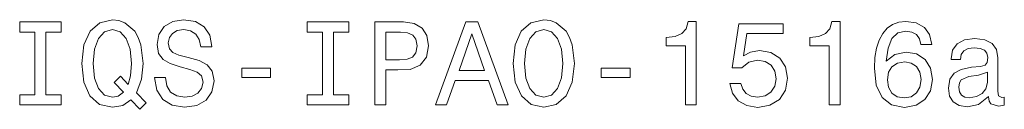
# Model space of a CAD drawing. Extents: x 50.6 to 92.2, y 85 to 88.7.
import ezdxf

# ---------------------------------------------------------------- set-up
doc = ezdxf.new("R2010")
doc.units = 0

msp = doc.modelspace()

# ---------------------------------------------------------------- linework, layer by layer
at = {"color": 7, "lineweight": 13}
for points in [[(51.286022, 85.567001), (50.640491, 85.567001), (50.640491, 85.143372), (52.395535, 85.143372), (52.395535, 85.567001), (51.75, 85.567001), (51.75, 88.219742), (52.395535, 88.219742), (52.395535, 88.643372), (50.640491, 88.643372), (50.640491, 88.219742), (51.286022, 88.219742)], [(55.335735, 85.360229), (55.719021, 84.961815), (55.986313, 85.229103), (55.572765, 85.65274), (55.784584, 86.227669), (55.850143, 86.893372), (55.754322, 87.675072), (55.643372, 87.992798), (55.497116, 88.255043), (55.083572, 88.613113), (54.831413, 88.703888), (54.554035, 88.739197), (54.019451, 88.613113), (53.61095, 88.260086), (53.348701, 87.680115), (53.257927, 86.893372), (53.348701, 86.106628), (53.605907, 85.526657), (54.014408, 85.168587), (54.554035, 85.047554), (54.992794, 85.128242)], [(56.793228, 86.298271), (56.334293, 86.298271), (56.435158, 85.763687), (56.687321, 85.370316), (57.075649, 85.133286), (57.600143, 85.047554), (58.119598, 85.128242), (58.507927, 85.350143), (58.755043, 85.698128), (58.845821, 86.157059), (58.770172, 86.570602), (58.558357, 86.837898), (58.215416, 87.014412), (57.756485, 87.145531), (57.363113, 87.241356), (57.105907, 87.352303), (56.959656, 87.513687), (56.914265, 87.765854), (56.959656, 87.992798), (57.090778, 88.164268), (57.292507, 88.280258), (57.569885, 88.320602), (57.852306, 88.270172), (58.074207, 88.134003), (58.220459, 87.907059), (58.291065, 87.599426), (58.75, 87.599426), (58.75, 87.609512), (58.669308, 88.083572), (58.432278, 88.4366), (58.059078, 88.658501), (57.554756, 88.734146), (57.100864, 88.658501), (56.747841, 88.446686), (56.520893, 88.118874), (56.440201, 87.695244), (56.505764, 87.317001), (56.697407, 87.059799), (57, 86.888329), (57.413544, 86.757202), (57.822044, 86.641212), (58.129684, 86.530258), (58.316284, 86.368874), (58.381844, 86.106628), (58.321327, 85.83934), (58.164986, 85.637611), (57.927956, 85.511528), (57.620316, 85.471184), (57.277378, 85.526657), (57.015129, 85.688042), (56.848701, 85.950287)], [(63.430115, 85.567001), (62.784584, 85.567001), (62.784584, 85.143372), (64.539627, 85.143372), (64.539627, 85.567001), (63.894093, 85.567001), (63.894093, 88.219742), (64.539627, 88.219742), (64.539627, 88.643372), (62.784584, 88.643372), (62.784584, 88.219742), (63.430115, 88.219742)], [(65.634003, 85.143372), (66.097984, 85.143372), (66.097984, 86.62104), (66.612396, 86.62104), (67.131844, 86.646255), (67.545387, 86.822769), (67.812683, 87.165703), (67.903458, 87.634727), (67.832855, 88.068443), (67.631126, 88.386169), (67.298271, 88.577812), (66.844383, 88.643372), (65.634003, 88.643372)], [(68.201012, 85.143372), (68.664986, 85.143372), (69.033142, 86.172188), (70.430115, 86.172188), (70.798271, 85.143372), (71.272339, 85.143372), (69.991356, 88.648415), (69.476944, 88.648415)], [(71.474068, 86.893372), (71.564842, 86.106628), (71.827087, 85.526657), (72.235596, 85.168587), (72.770172, 85.047554), (73.299713, 85.168587), (73.713257, 85.526657), (73.970459, 86.106628), (74.066284, 86.893372), (73.970459, 87.675072), (73.859512, 87.992798), (73.713257, 88.255043), (73.299713, 88.613113), (73.047554, 88.703888), (72.770172, 88.739197), (72.230545, 88.613113), (71.822052, 88.260086), (71.564842, 87.680115)], [(78.751442, 85.143372), (79.210373, 85.143372), (79.210373, 88.668587), (78.867432, 88.668587), (78.776657, 88.360954), (78.5951, 88.154175), (78.317719, 88.033142), (77.934441, 87.992798), (77.934441, 87.634727), (78.751442, 87.634727)], [(80.627518, 86.056198), (80.738472, 85.642654), (80.985588, 85.319885), (81.348701, 85.118156), (81.812683, 85.042503), (82.322044, 85.133286), (82.720459, 85.380402), (82.972626, 85.773773), (83.068443, 86.278099), (82.982712, 86.747116), (82.740631, 87.115273), (82.362396, 87.352303), (81.873199, 87.438042), (81.494957, 87.377518), (81.202446, 87.211098), (81.343658, 88.154175), (82.876801, 88.154175), (82.876801, 88.567726), (81.00576, 88.567726), (80.728386, 86.711815), (81.131844, 86.711815), (81.424347, 86.948845), (81.797546, 87.034584), (82.120316, 86.979103), (82.367432, 86.817726), (82.523773, 86.570602), (82.579254, 86.252884), (82.523773, 85.935158), (82.362396, 85.688042), (82.115273, 85.5317), (81.797546, 85.476227), (81.530258, 85.511528), (81.323486, 85.627518), (81.172188, 85.809074), (81.096542, 86.056198)], [(84.823486, 85.143372), (85.282417, 85.143372), (85.282417, 88.668587), (84.939484, 88.668587), (84.848701, 88.360954), (84.667145, 88.154175), (84.389771, 88.033142), (84.006485, 87.992798), (84.006485, 87.634727), (84.823486, 87.634727)], [(89.16066, 87.700287), (89.064835, 88.108788), (88.842941, 88.411385), (88.5, 88.603027), (88.056198, 88.668587), (87.758644, 88.633286), (87.501434, 88.53746), (87.27449, 88.381126), (87.082855, 88.159225), (86.931549, 87.881844), (86.820602, 87.543945), (86.75, 87.145531), (86.729828, 86.696686), (86.810516, 85.980545), (87.057632, 85.461098), (87.456055, 85.148415), (88.000717, 85.042503), (88.489914, 85.133286), (88.863113, 85.370316), (89.105186, 85.743515), (89.190918, 86.217583), (89.105186, 86.696686), (88.873199, 87.064842), (88.515121, 87.296829), (88.07132, 87.377518), (87.592216, 87.276657), (87.234146, 86.989197), (87.309799, 87.543945), (87.471176, 87.94236), (87.718292, 88.179398), (88.061234, 88.260086), (88.3134, 88.219742), (88.505035, 88.113831), (88.631119, 87.937317), (88.696686, 87.700287)], [(55.018013, 85.682999), (54.801151, 85.521614), (54.554035, 85.471184), (54.226227, 85.561958), (53.969021, 85.834297), (53.79755, 86.278099), (53.742073, 86.893372), (53.79755, 87.503601), (53.963978, 87.952446), (54.221184, 88.224785), (54.554035, 88.320602), (54.881844, 88.224785), (55.13905, 87.947403), (55.305477, 87.498558), (55.365993, 86.893372), (55.320606, 86.368874), (55.224785, 86.010803), (54.896973, 86.353745), (54.624641, 86.096542)], [(66.7183, 88.214699), (67.020889, 88.184441), (67.242798, 88.088615), (67.373917, 87.912102), (67.419312, 87.634727), (67.368881, 87.342216), (67.232712, 87.165703), (67.000717, 87.074928), (66.682999, 87.049713), (66.097984, 87.049713), (66.097984, 88.214699)], [(69.194527, 86.600861), (69.734146, 88.144089), (70.273773, 86.600861)], [(71.958214, 86.893372), (72.013687, 87.503601), (72.180115, 87.952446), (72.437317, 88.224785), (72.770172, 88.320602), (73.097984, 88.224785), (73.355186, 87.947403), (73.521614, 87.498558), (73.582138, 86.893372), (73.521614, 86.283142), (73.355186, 85.834297), (73.097984, 85.561958), (72.770172, 85.471184), (72.437317, 85.561958), (72.180115, 85.834297), (72.013687, 86.278099)], [(91.551147, 85.496399), (91.551147, 85.48127), (91.57637, 85.309799), (91.652008, 85.188759), (91.969742, 85.092941), (92.216858, 85.133286), (92.216858, 85.476227), (92.110947, 85.461098), (91.969742, 85.526657), (91.944519, 85.728386), (91.944519, 87.130402), (91.884003, 87.488472), (91.707489, 87.740631), (91.399857, 87.89193), (90.966133, 87.947403), (90.542503, 87.886887), (90.229828, 87.715416), (90.033142, 87.448128), (89.967575, 87.0951), (89.967575, 87.064842), (90.36599, 87.064842), (90.401291, 87.276657), (90.512245, 87.427956), (90.693802, 87.51873), (90.951004, 87.554031), (91.19812, 87.528816), (91.374634, 87.453171), (91.480545, 87.322044), (91.515846, 87.140488), (91.495674, 86.928673), (91.414978, 86.822769), (91.213257, 86.772331), (90.835007, 86.731987), (90.401291, 86.641212), (90.093658, 86.479828), (89.912102, 86.227669), (89.856628, 85.854469), (89.907059, 85.521614), (90.0634, 85.274498), (90.315559, 85.118156), (90.663544, 85.062683), (91.132561, 85.168587)], [(88.701721, 86.21254), (88.646255, 85.894814), (88.505035, 85.65274), (88.278091, 85.491356), (87.995674, 85.440926), (87.69812, 85.491356), (87.471176, 85.647697), (87.324921, 85.889771), (87.279541, 86.207489), (87.329971, 86.520172), (87.471176, 86.757202), (87.703171, 86.908501), (88.015846, 86.963974), (88.288177, 86.908501), (88.505035, 86.762245), (88.646255, 86.525215)], [(60.01585, 86.298271), (61.236313, 86.298271), (61.236313, 86.696686), (60.01585, 86.696686)], [(75.195969, 86.298271), (76.416428, 86.298271), (76.416428, 86.696686), (75.195969, 86.696686)], [(91.500717, 86.091499), (91.440201, 85.829254), (91.278816, 85.627518), (91.036743, 85.496399), (90.739189, 85.451012), (90.547546, 85.476227), (90.411377, 85.556915), (90.325645, 85.698128), (90.30043, 85.894814), (90.320602, 86.071327), (90.401291, 86.197403), (90.72406, 86.338615), (91.132561, 86.399132), (91.500717, 86.520172)]]:
    msp.add_lwpolyline(points, close=True, dxfattribs=at)

doc.saveas('drawing.dxf')
